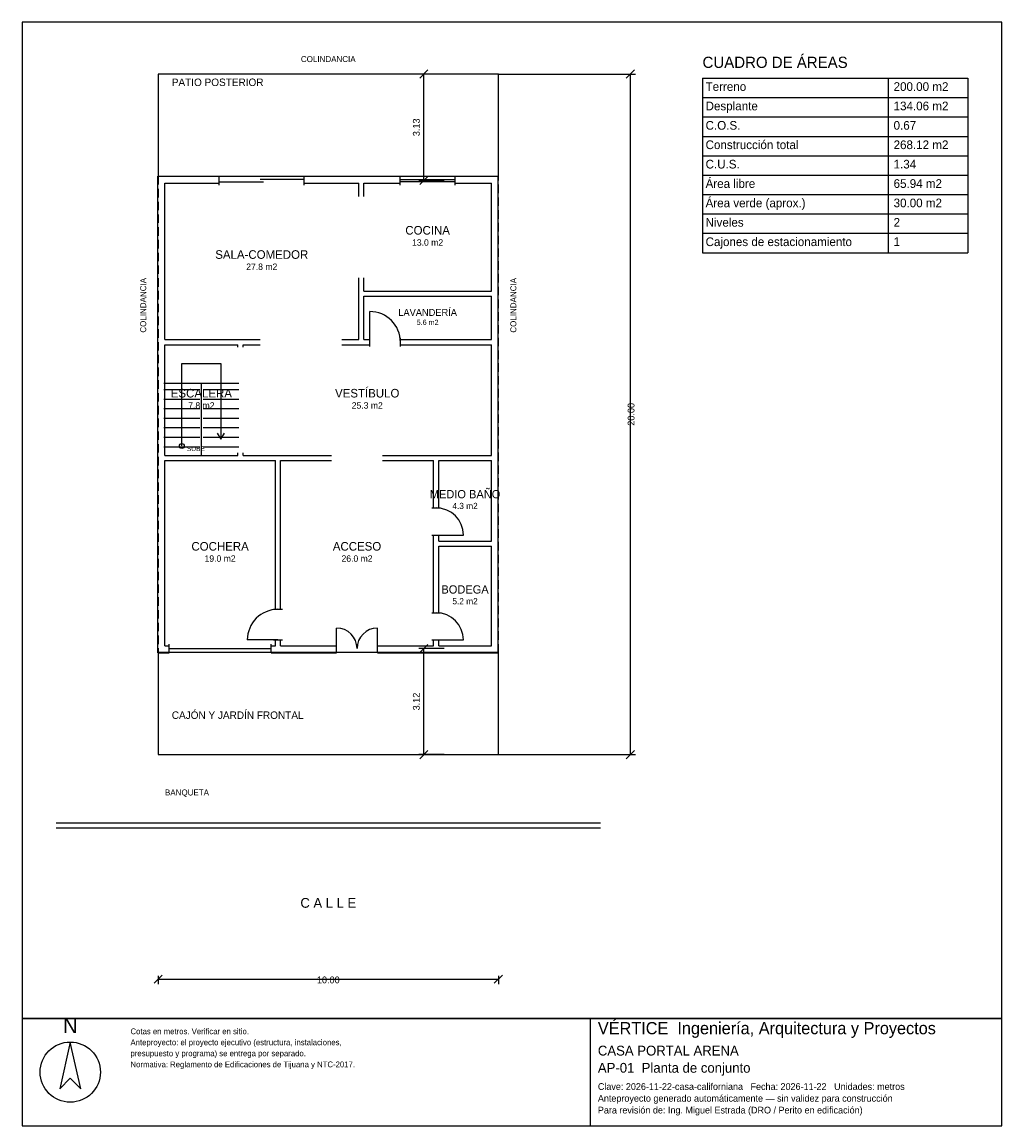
# Model space of a CAD drawing. Header units: metres. Extents: x -4 to 24.8, y -10.9 to 21.5.
import ezdxf
from ezdxf.enums import TextEntityAlignment as Align

# ---------------------------------------------------------------- set-up
doc = ezdxf.new("R2010")
doc.units = ezdxf.units.M
doc.header["$LTSCALE"] = 0.5
doc.linetypes.add('DASHED', pattern=[0.75, 0.5, -0.25])
for name, color, linetype in [('A-AREA', 252, 'CONTINUOUS'), ('A-ESCALERA', 6, 'CONTINUOUS'), ('A-EXTERIOR', 82, 'CONTINUOUS'), ('A-LIMITE', 1, 'DASHED'), ('A-MUROS', 7, 'CONTINUOUS'), ('A-PUERTAS', 2, 'CONTINUOUS'), ('A-TEXTO', 3, 'CONTINUOUS'), ('A-VANOS', 4, 'CONTINUOUS'), ('COTAS', 8, 'CONTINUOUS'), ('LAMINA', 9, 'CONTINUOUS')]:
    doc.layers.add(name, color=color, linetype=linetype)
doc.styles.get("Standard").update_dxf_attribs({"font": 'txt', "width": 0.9})

msp = doc.modelspace()

# ---------------------------------------------------------------- linework, layer by layer
at = {"layer": 'A-ESCALERA'}
for p, q in [((0.17, 10.92), (2.37, 10.92)), ((0.17, 10.73), (1.22, 10.73)), ((1.27, 8.77), (1.27, 10.92)), ((1.32, 10.73), (2.37, 10.73)), ((0.17, 10.45), (1.22, 10.45)), ((1.32, 10.45), (2.37, 10.45)), ((0.17, 10.17), (1.22, 10.17)), ((1.32, 10.17), (2.37, 10.17)), ((0.17, 9.89), (1.22, 9.89)), ((1.32, 9.89), (2.37, 9.89)), ((0.17, 9.61), (1.22, 9.61)), ((1.32, 9.61), (2.37, 9.61)), ((0.17, 9.33), (1.22, 9.33)), ((1.32, 9.33), (2.37, 9.33)), ((0.17, 9.05), (1.22, 9.05)), ((1.32, 9.05), (2.37, 9.05))]:
    msp.add_line(p, q, dxfattribs=at)
for points in [[(0.695, 9.07), (0.695, 11.495), (1.845, 11.495), (1.845, 9.27)], [(1.737, 9.45), (1.845, 9.27), (1.953, 9.45)]]:
    msp.add_lwpolyline(points, dxfattribs=at)
msp.add_circle((0.695, 9.07), 0.07, dxfattribs=at)
at = {"layer": 'A-EXTERIOR'}
for p, q in [((-3, -2), (13, -2)), ((-3, -2.15), (13, -2.15))]:
    msp.add_line(p, q, dxfattribs=at)
for points in [[(0, 17), (10, 17), (10, 20), (0, 20)], [(0, 0), (10, 0), (10, 3), (0, 3)]]:
    msp.add_lwpolyline(points, close=True, dxfattribs=at)
at = {"layer": 'A-LIMITE'}
msp.add_lwpolyline([(0, 0), (10, 0), (10, 20), (0, 20)], close=True, dxfattribs=at)
at = {"layer": 'A-MUROS'}
for p, q in [((-0.005, 16.995), (1.795, 16.995)), ((-0.005, 2.995), (-0.005, 16.995)), ((1.795, 16.74), (1.795, 17)), ((4.295, 16.74), (4.295, 17)), ((4.295, 16.995), (7.112, 16.995)), ((7.112, 16.74), (7.112, 17)), ((8.728, 16.74), (8.728, 17)), ((8.728, 16.995), (9.995, 16.995)), ((9.995, 2.995), (9.995, 16.995)), ((0.195, 16.795), (1.795, 16.795)), ((0.195, 12.195), (0.195, 16.795)), ((4.295, 16.795), (5.895, 16.795)), ((5.895, 16.407), (5.895, 16.795)), ((6.045, 16.795), (7.112, 16.795)), ((6.045, 16.407), (6.045, 16.795)), ((8.728, 16.795), (9.795, 16.795)), ((9.795, 13.62), (9.795, 16.795)), ((5.895, 12.195), (5.895, 14.008)), ((6.045, 13.62), (6.045, 14.008)), ((6.045, 13.62), (9.795, 13.62)), ((6.045, 13.47), (9.795, 13.47)), ((6.045, 12.195), (6.045, 13.47)), ((9.795, 12.195), (9.795, 13.47)), ((0.195, 12.195), (2.995, 12.195)), ((0.195, 12.045), (2.345, 12.045)), ((0.195, 8.795), (0.195, 12.045)), ((2.345, 11.97), (2.345, 12.045)), ((2.495, 12.045), (2.995, 12.045)), ((2.495, 11.97), (2.495, 12.045)), ((5.395, 12.195), (5.895, 12.195)), ((5.395, 12.045), (6.22, 12.045)), ((6.045, 12.195), (6.22, 12.195)), ((6.22, 11.99), (6.22, 12.25)), ((7.12, 11.99), (7.12, 12.25)), ((7.12, 12.195), (9.795, 12.195)), ((7.12, 12.045), (9.795, 12.045)), ((9.795, 8.795), (9.795, 12.045)), ((0.195, 8.795), (2.345, 8.795)), ((2.345, 8.795), (2.345, 8.87)), ((2.495, 8.795), (2.495, 8.87)), ((2.495, 8.795), (5.095, 8.795)), ((6.595, 8.795), (9.795, 8.795)), ((0.195, 8.645), (3.445, 8.645)), ((0.195, 3.195), (0.195, 8.645)), ((3.445, 4.27), (3.445, 8.645)), ((3.595, 8.645), (5.095, 8.645)), ((3.595, 4.27), (3.595, 8.645)), ((6.595, 8.645), (8.095, 8.645)), ((8.095, 7.25), (8.095, 8.645)), ((8.245, 8.645), (9.795, 8.645)), ((8.245, 7.25), (8.245, 8.645)), ((9.795, 6.275), (9.795, 8.645)), ((8.04, 7.25), (8.3, 7.25)), ((8.04, 6.45), (8.3, 6.45)), ((8.095, 4.17), (8.095, 6.45)), ((8.245, 6.275), (8.245, 6.45)), ((8.245, 6.275), (9.795, 6.275)), ((8.245, 6.125), (9.795, 6.125)), ((8.245, 4.17), (8.245, 6.125)), ((9.795, 3.195), (9.795, 6.125)), ((3.39, 4.27), (3.65, 4.27)), ((8.04, 4.17), (8.3, 4.17)), ((0.32, 2.99), (0.32, 3.25)), ((3.32, 2.99), (3.32, 3.25)), ((3.39, 3.37), (3.65, 3.37)), ((3.445, 3.195), (3.445, 3.37)), ((3.595, 3.195), (3.595, 3.37)), ((5.245, 2.99), (5.245, 3.25)), ((6.445, 2.99), (6.445, 3.25)), ((8.04, 3.37), (8.3, 3.37)), ((8.095, 3.195), (8.095, 3.37)), ((8.245, 3.195), (8.245, 3.37)), ((-0.005, 2.995), (0.32, 2.995)), ((0.195, 3.195), (0.32, 3.195)), ((3.32, 3.195), (3.445, 3.195)), ((3.32, 2.995), (5.245, 2.995)), ((3.595, 3.195), (5.245, 3.195)), ((6.445, 3.195), (8.095, 3.195)), ((6.445, 2.995), (9.995, 2.995)), ((8.245, 3.195), (9.795, 3.195))]:
    msp.add_line(p, q, dxfattribs=at)
at = {"layer": 'A-PUERTAS'}
for p, q in [((6.22, 12.12), (6.22, 13.02)), ((8.17, 6.45), (8.97, 6.45)), ((5.245, 3.12), (5.245, 3.72)), ((6.445, 3.12), (6.445, 3.72)), ((3.52, 3.37), (2.62, 3.37)), ((8.17, 3.37), (8.97, 3.37))]:
    msp.add_line(p, q, dxfattribs=at)
for centre, radius, start, end in [((6.22, 12.12), 0.9, 0, 90), ((8.17, 6.45), 0.8, 0, 90), ((3.52, 3.37), 0.9, 90, 180), ((8.17, 3.37), 0.8, 0, 90), ((5.245, 3.12), 0.6, 0, 90), ((6.445, 3.12), 0.6, 90, 180)]:
    msp.add_arc(centre, radius, start, end, dxfattribs=at)
at = {"layer": 'A-VANOS'}
for p, q in [((2.995, 16.91), (4.295, 16.91)), ((7.112, 16.9), (8.728, 16.9)), ((1.795, 16.83), (3.095, 16.83)), ((7.112, 16.84), (8.728, 16.84)), ((0.32, 3.12), (3.32, 3.12))]:
    msp.add_line(p, q, dxfattribs=at)
at = {"layer": 'COTAS'}
for p, q in [((7.6875, 19.88), (7.9275, 20.12)), ((13.76, 19.88), (14, 20.12)), ((8.4075, 20), (7.6575, 20)), ((7.8075, 16.87), (7.8075, 20)), ((10, 20), (14.03, 20)), ((13.88, 0), (13.88, 20)), ((16, 19.88), (23.8, 19.88)), ((16, 19.88), (16, 14.75)), ((21.46, 19.88), (21.46, 14.75)), ((23.8, 19.88), (23.8, 14.75)), ((16, 19.31), (23.8, 19.31)), ((16, 18.74), (23.8, 18.74)), ((16, 18.17), (23.8, 18.17)), ((16, 17.6), (23.8, 17.6)), ((8.4075, 16.87), (7.6575, 16.87)), ((7.6875, 16.75), (7.9275, 16.99)), ((16, 17.03), (23.8, 17.03)), ((16, 16.46), (23.8, 16.46)), ((16, 15.89), (23.8, 15.89)), ((16, 15.32), (23.8, 15.32)), ((16, 14.75), (23.8, 14.75)), ((8.4075, 3.12), (7.6575, 3.12)), ((7.6875, 3), (7.9275, 3.24)), ((7.8075, 0), (7.8075, 3.12)), ((8.4075, 0), (7.6575, 0)), ((7.6875, -0.12), (7.9275, 0.12)), ((10, 0), (14.03, 0)), ((13.76, -0.12), (14, 0.12)), ((-0.12, -6.72), (0.12, -6.48)), ((9.88, -6.72), (10.12, -6.48)), ((0, -6.5), (0, -6.75)), ((0, -6.6), (10, -6.6)), ((10, -6.5), (10, -6.75))]:
    msp.add_line(p, q, dxfattribs=at)
at = {"layer": 'LAMINA'}
msp.add_line((12.704, -10.9115), (12.704, -7.75), dxfattribs=at)
for points in [[(-4, -7.75), (24.8, -7.75), (24.8, 21.528), (-4, 21.528)], [(-4, -10.9115), (24.8, -10.9115), (24.8, -7.75), (-4, -7.75)], [(-2.5837, -8.4455), (-2.8935, -9.8176), (-2.5837, -9.5078), (-2.2738, -9.8176)]]:
    msp.add_lwpolyline(points, close=True, dxfattribs=at)
msp.add_circle((-2.5837, -9.3307), 0.8852, dxfattribs=at)

# ---------------------------------------------------------------- texts
at = {"layer": 'A-AREA'}
for s, height, p in [('13.0 m2', 0.189, (7.92, 14.9555)), ('27.8 m2', 0.189, (3.045, 14.243)), ('5.6 m2', 0.1527, (7.92, 12.6289)), ('7.8 m2', 0.189, (1.27, 10.168)), ('25.3 m2', 0.189, (6.145, 10.168)), ('4.3 m2', 0.1821, (9.02, 7.2171)), ('19.0 m2', 0.189, (1.82, 5.668)), ('26.0 m2', 0.189, (5.845, 5.668)), ('5.2 m2', 0.1821, (9.02, 4.4171))]:
    msp.add_text(s, height=height, dxfattribs=at).set_placement(p, align=Align.CENTER)
at = {"layer": 'A-ESCALERA'}
msp.add_text('SUBE', height=0.14, dxfattribs=at).set_placement((0.845, 8.92))
at = {"layer": 'A-TEXTO'}
for s, height, p in [('COLINDANCIA', 0.176, (5, 20.352)), ('COCINA', 0.252, (7.92, 15.2831)), ('SALA-COMEDOR', 0.252, (3.045, 14.5706)), ('LAVANDERÍA', 0.2036, (7.92, 12.8936)), ('ESCALERA', 0.252, (1.27, 10.4956)), ('VESTÍBULO', 0.252, (6.145, 10.4956)), ('MEDIO BAÑO', 0.2429, (9.02, 7.5329)), ('COCHERA', 0.252, (1.82, 5.9956)), ('ACCESO', 0.252, (5.845, 5.9956)), ('BODEGA', 0.2429, (9.02, 4.7329)), ('C A L L E', 0.286, (5, -4.5))]:
    msp.add_text(s, height=height, dxfattribs=at).set_placement(p, align=Align.CENTER)
for s, height, p in [('CUADRO DE ÁREAS', 0.33, (16, 20.18)), ('PATIO POSTERIOR', 0.22, (0.4, 19.648)), ('Terreno', 0.255, (16.09, 19.505)), ('200.00 m2', 0.255, (21.616, 19.505)), ('Desplante', 0.255, (16.09, 18.935)), ('134.06 m2', 0.255, (21.616, 18.935)), ('C.O.S.', 0.255, (16.09, 18.365)), ('0.67', 0.255, (21.616, 18.365)), ('Construcción total', 0.255, (16.09, 17.795)), ('268.12 m2', 0.255, (21.616, 17.795)), ('C.U.S.', 0.255, (16.09, 17.225)), ('1.34', 0.255, (21.616, 17.225)), ('Área libre', 0.255, (16.09, 16.655)), ('65.94 m2', 0.255, (21.616, 16.655)), ('Área verde (aprox.)', 0.255, (16.09, 16.085)), ('30.00 m2', 0.255, (21.616, 16.085)), ('Niveles', 0.255, (16.09, 15.515)), ('2', 0.255, (21.616, 15.515)), ('Cajones de estacionamiento', 0.255, (16.09, 14.945)), ('1', 0.255, (21.616, 14.945)), ('CAJÓN Y JARDÍN FRONTAL', 0.22, (0.4, 1.05)), ('BANQUETA', 0.176, (0.2, -1.2))]:
    msp.add_text(s, height=height, dxfattribs=at).set_placement(p)
for p in [(-0.352, 12.4), (10.528, 12.4)]:
    msp.add_text('COLINDANCIA', height=0.176, rotation=90, dxfattribs=at).set_placement(p)
at = {"layer": 'COTAS'}
for s, p in [('3.13', (7.6875, 18.435)), ('20.00', (14, 10)), ('3.12', (7.6875, 1.56))]:
    msp.add_text(s, height=0.2, rotation=90, dxfattribs=at).set_placement(p, align=Align.CENTER)
msp.add_text('10.00', height=0.2, dxfattribs=at).set_placement((5, -6.72), align=Align.CENTER)
at = {"layer": 'LAMINA'}
msp.add_text('N', height=0.4426, dxfattribs=at).set_placement((-2.5837, -8.18), align=Align.CENTER)
for s, height, p in [('VÉRTICE  Ingeniería, Arquitectura y Proyectos', 0.3574, (12.9239, -8.2173)), ('Cotas en metros. Verificar en sitio.', 0.1704, (-0.8133, -8.2173)), ('Anteproyecto: el proyecto ejecutivo (estructura, instalaciones,', 0.1704, (-0.8133, -8.5412)), ('presupuesto y programa) se entrega por separado.', 0.1704, (-0.8133, -8.865)), ('CASA PORTAL ARENA', 0.2887, (12.9239, -8.8428)), ('Normativa: Reglamento de Edificaciones de Tijuana y NTC-2017.', 0.1704, (-0.8133, -9.1889)), ('AP-01  Planta de conjunto', 0.2887, (12.9239, -9.3479)), ('Clave: 2026-11-22-casa-californiana   Fecha: 2026-11-22   Unidades: metros', 0.1979, (12.9239, -9.8531)), ('Anteproyecto generado automáticamente — sin validez para construcción', 0.1979, (12.9239, -10.1994)), ('Para revisión de: Ing. Miguel Estrada (DRO / Perito en edificación)', 0.1979, (12.9239, -10.5458))]:
    msp.add_text(s, height=height, dxfattribs=at).set_placement(p)

doc.saveas('drawing.dxf')
